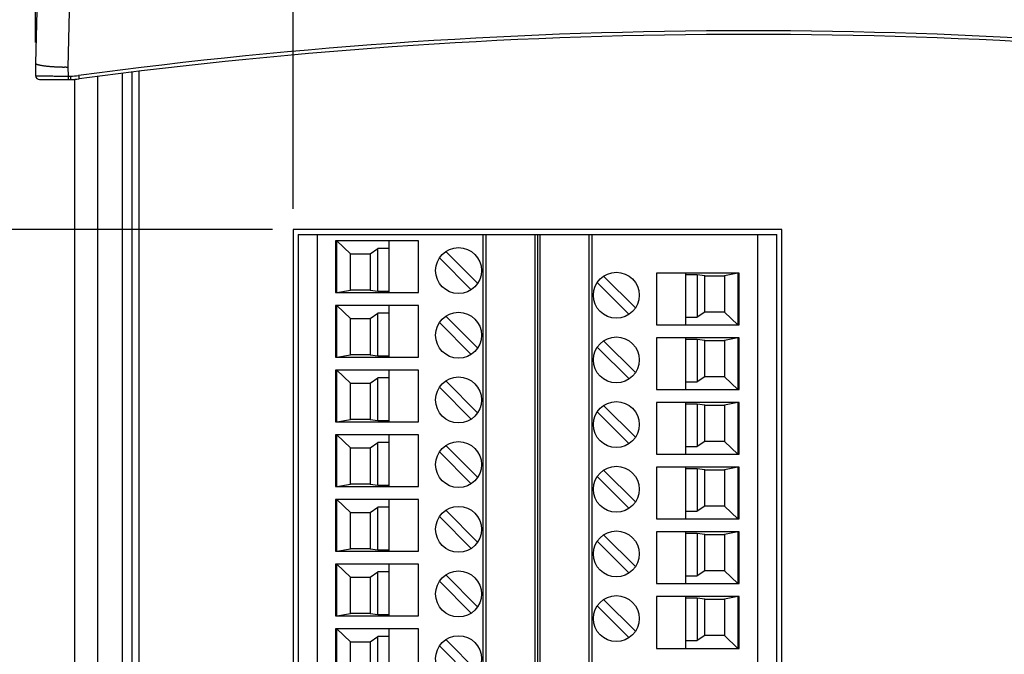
# Model space of a CAD drawing. Header units: inches. Extents: x 0 to 34, y 0 to 22.
# Tile 8 of 42: x 9.9 to 12.9, y 10.3 to 12.3. Entities that reach past the tile are written whole.
import ezdxf

# ---------------------------------------------------------------- set-up
doc = ezdxf.new("R2010")
doc.units = ezdxf.units.IN
doc.header["$LTSCALE"] = 1.87
doc.header["$MEASUREMENT"] = 0
doc.layers.get('0').update_dxf_attribs({"linetype": 'CONTINUOUS'})
doc.layers.add('DIMENSIONS', color=7, linetype='CONTINUOUS')
doc.styles.get("Standard").update_dxf_attribs({"font": 'txt', "width": 0.8})
doc.dimstyles.new('DIMSTYLE_1', dxfattribs={"dimtxt": 0.125, "dimasz": 0.18, "dimexe": 0.18, "dimexo": 0.0625, "dimgap": 0.09, "dimtad": 0, "dimtih": 1, "dimtoh": 1, "dimdec": 3, "dimzin": 4, "dimdsep": 46, "dimtxsty": 'STANDARD', "dimblk": '_FILLED', "dimblk1": '_FILLED', "dimblk2": '_FILLED', "dimcen": 0.09, "dimadec": 0, "dimazin": 0, "dimtp": 0.01, "dimtm": 0.01, "dimtfac": 1, "dimtdec": 3, "dimtofl": 0, "dimtmove": 0, "dimatfit": 3, "dimldrblk": '_FILLED', "dimfxl": 1, "dimtolj": 1, "dimtzin": 4, "dimarcsym": 0})

# ---------------------------------------------------------------- blocks, each defined once
blk = doc.blocks.new('_FILLED')
at = {"color": 0, "linetype": 'BYBLOCK'}
blk.add_solid([(0, 0), (-1, 0.174), (-1, -0.174)], dxfattribs=at)
blk = doc.blocks.new('*D8')
at = {"layer": 'DIMENSIONS', "color": 2, "linetype": 'CONTINUOUS'}
for p, q in [((10.6877, 11.6228), (9.0907, 11.6228)), ((9.2157, 11.6228), (9.2157, 10.404)), ((9.2157, 8.9353), (9.2157, 10.154)), ((10.6877, 8.9353), (9.0907, 8.9353))]:
    blk.add_line(p, q, dxfattribs=at)
at = {"layer": 'DIMENSIONS', "color": 2, "linetype": 'CONTINUOUS', "xscale": 0.18, "yscale": 0.18, "zscale": 0.18}
for p, rotation in [((9.2157, 11.6228), 90), ((9.2157, 8.9353), 270)]:
    blk.add_blockref('_FILLED', p, dxfattribs=dict(at, rotation=rotation))
at = {"layer": 'DIMENSIONS', "color": 2, "linetype": 'CONTINUOUS', "insert": (9.2157, 10.3415), "char_height": 0.125, "width": 1.325, "attachment_point": 2, "line_spacing_factor": 0.9}
blk.add_mtext('2.687{\\Ftxt.shx;\\W1.000000;\\H0.125000; }[68.26]', dxfattribs=at)
blk = doc.blocks.new('*D9')
at = {"layer": 'DIMENSIONS', "color": 2, "linetype": 'CONTINUOUS'}
for p, q in [((12.0732, 12.8294), (9.0907, 12.8294)), ((9.2157, 12.8294), (9.2157, 12.3511)), ((9.2157, 11.6228), (9.2157, 12.1011)), ((10.6877, 11.6228), (9.0907, 11.6228))]:
    blk.add_line(p, q, dxfattribs=at)
at = {"layer": 'DIMENSIONS', "color": 2, "linetype": 'CONTINUOUS', "xscale": 0.18, "yscale": 0.18, "zscale": 0.18}
for p, rotation in [((9.2157, 12.8294), 90), ((9.2157, 11.6228), 270)]:
    blk.add_blockref('_FILLED', p, dxfattribs=dict(at, rotation=rotation))
at = {"layer": 'DIMENSIONS', "color": 2, "linetype": 'CONTINUOUS', "insert": (9.2157, 12.2886), "char_height": 0.125, "width": 1.325, "attachment_point": 2, "line_spacing_factor": 0.9}
blk.add_mtext('1.207{\\Ftxt.shx;\\W1.000000;\\H0.125000; }[30.65]', dxfattribs=at)
blk = doc.blocks.new('*D10')
at = {"layer": 'DIMENSIONS', "color": 2, "linetype": 'CONTINUOUS'}
for p, q in [((9.9657, 12.1919), (9.9657, 13.7044)), ((10.7502, 11.6853), (10.7502, 13.7044)), ((9.9657, 13.5794), (9.4337, 13.5794)), ((10.7502, 13.5794), (11.1102, 13.5794))]:
    blk.add_line(p, q, dxfattribs=at)
at = {"layer": 'DIMENSIONS', "color": 2, "linetype": 'CONTINUOUS', "xscale": 0.18, "yscale": 0.18, "zscale": 0.18}
blk.add_blockref('_FILLED', (9.9657, 13.5794), dxfattribs=at)
at = {"layer": 'DIMENSIONS', "color": 2, "linetype": 'CONTINUOUS', "xscale": 0.18, "yscale": 0.18, "zscale": 0.18, "rotation": 180}
blk.add_blockref('_FILLED', (10.7502, 13.5794), dxfattribs=at)
at = {"layer": 'DIMENSIONS', "color": 2, "linetype": 'CONTINUOUS', "insert": (9.3712, 13.6419), "char_height": 0.125, "width": 1.225, "attachment_point": 3, "line_spacing_factor": 0.9}
blk.add_mtext('.785{\\Ftxt.shx;\\W1.000000;\\H0.125000; }[19.93]', dxfattribs=at)
blk = doc.blocks.new('*D11')
at = {"layer": 'DIMENSIONS', "color": 2, "linetype": 'CONTINUOUS'}
for p, q in [((13.2412, 11.5115), (13.2412, 13.7044)), ((14.1857, 12.3419), (14.1857, 13.7044)), ((13.2412, 13.5794), (12.8812, 13.5794)), ((14.1857, 13.5794), (14.652, 13.5794))]:
    blk.add_line(p, q, dxfattribs=at)
at = {"layer": 'DIMENSIONS', "color": 2, "linetype": 'CONTINUOUS', "xscale": 0.18, "yscale": 0.18, "zscale": 0.18}
blk.add_blockref('_FILLED', (13.2412, 13.5794), dxfattribs=at)
at = {"layer": 'DIMENSIONS', "color": 2, "linetype": 'CONTINUOUS', "xscale": 0.18, "yscale": 0.18, "zscale": 0.18, "rotation": 180}
blk.add_blockref('_FILLED', (14.1857, 13.5794), dxfattribs=at)
at = {"layer": 'DIMENSIONS', "color": 2, "linetype": 'CONTINUOUS', "insert": (14.7145, 13.6419), "char_height": 0.125, "width": 1.225, "attachment_point": 1, "line_spacing_factor": 0.9}
blk.add_mtext('.945{\\Ftxt.shx;\\W1.000000;\\H0.125000; }[23.99]', dxfattribs=at)
blk = doc.blocks.new('*D21')
at = {"layer": 'DIMENSIONS', "color": 2, "linetype": 'CONTINUOUS'}
for p, q in [((12.1982, 12.8294), (15.1807, 12.8294)), ((15.0557, 12.8294), (15.0557, 12.2017)), ((15.0557, 11.3239), (15.0557, 11.9517)), ((13.4288, 11.3239), (15.1807, 11.3239))]:
    blk.add_line(p, q, dxfattribs=at)
at = {"layer": 'DIMENSIONS', "color": 2, "linetype": 'CONTINUOUS', "xscale": 0.18, "yscale": 0.18, "zscale": 0.18}
for p, rotation in [((15.0557, 12.8294), 90), ((15.0557, 11.3239), 270)]:
    blk.add_blockref('_FILLED', p, dxfattribs=dict(at, rotation=rotation))
at = {"layer": 'DIMENSIONS', "color": 2, "linetype": 'CONTINUOUS', "insert": (15.0557, 12.1392), "char_height": 0.125, "width": 1.325, "attachment_point": 2, "line_spacing_factor": 0.9}
blk.add_mtext('1.506{\\Ftxt.shx;\\W1.000000;\\H0.125000; }[38.24]', dxfattribs=at)

msp = doc.modelspace()

# ---------------------------------------------------------------- linework, layer by layer
at = {"color": 7, "linetype": 'CONTINUOUS'}
for p, q in [((9.9731, 12.411), (9.9657, 12.1294)), ((10.0723, 12.4161), (10.0647, 12.117)), ((9.9657, 12.1294), (9.9664, 12.0912)), ((10.0647, 12.117), (10.0652, 12.0899)), ((9.9784, 12.0794), (10.0857, 12.0794)), ((10.0652, 12.0899), (10.0723, 12.0899)), ((10.0652, 12.0899), (10.0653, 12.0794)), ((10.0723, 12.0899), (10.0724, 12.0794)), ((10.0857, 4.342), (10.0857, 12.0799)), ((10.1557, 4.3332), (10.1557, 12.0887)), ((10.2307, 4.3237), (10.2307, 12.0982)), ((10.2607, 4.3199), (10.2607, 12.1019)), ((10.2807, 12.1044), (10.2807, 4.3175)), ((10.7502, 11.6228), (10.7502, 8.9353)), ((12.2369, 11.6228), (10.7502, 11.6228)), ((10.7652, 11.6078), (10.7652, 8.9503)), ((10.7652, 11.6078), (12.2219, 11.6078)), ((10.8243, 8.9503), (10.8243, 11.6078)), ((11.3282, 8.9503), (11.3282, 11.6078)), ((11.3361, 11.6078), (11.3361, 8.9503)), ((11.4857, 11.6078), (11.4857, 8.9503)), ((11.4936, 11.6078), (11.4936, 8.9503)), ((11.5015, 8.9503), (11.5015, 11.6078)), ((11.6511, 8.9503), (11.6511, 11.6078)), ((11.6589, 11.6078), (11.6589, 8.9503)), ((12.1629, 11.6078), (12.1629, 8.9503)), ((12.2219, 8.9503), (12.2219, 11.6078)), ((12.2369, 8.9353), (12.2369, 11.6228)), ((10.8794, 11.5881), (10.8794, 11.4306)), ((11.1314, 11.5881), (10.8794, 11.5881)), ((10.8834, 11.4306), (10.8834, 11.5881)), ((10.8834, 11.5881), (10.9247, 11.5491)), ((11.0428, 11.4306), (11.0428, 11.5881)), ((11.1314, 11.4306), (11.1314, 11.5881)), ((10.9247, 11.4385), (10.9247, 11.5491)), ((10.9247, 11.5491), (10.9846, 11.5491)), ((10.9846, 11.5491), (11.0074, 11.5647)), ((10.9846, 11.5491), (10.9846, 11.4385)), ((11.0074, 11.4353), (11.0074, 11.5647)), ((11.0428, 11.5647), (11.0074, 11.5647)), ((11.1952, 11.5363), (11.2921, 11.4394)), ((11.2147, 11.5558), (11.3116, 11.4589)), ((11.7919, 11.384), (11.695, 11.4809)), ((11.8558, 11.4897), (11.8558, 11.3322)), ((12.1078, 11.4897), (11.8558, 11.4897)), ((11.9444, 11.4897), (11.9444, 11.3322)), ((11.9798, 11.485), (11.9444, 11.485)), ((11.9798, 11.485), (11.9798, 11.3556)), ((12.0025, 11.4818), (11.9798, 11.485)), ((12.0025, 11.3712), (12.0025, 11.4818)), ((12.0025, 11.4818), (12.0625, 11.4818)), ((12.1038, 11.4897), (12.0625, 11.4818)), ((12.0625, 11.4818), (12.0625, 11.3712)), ((12.1038, 11.4897), (12.1038, 11.3322)), ((12.1078, 11.3322), (12.1078, 11.4897)), ((11.7724, 11.3645), (11.6756, 11.4614)), ((10.8794, 11.4306), (11.1314, 11.4306)), ((10.8834, 11.4306), (10.9247, 11.4385)), ((10.9846, 11.4385), (10.9247, 11.4385)), ((10.9846, 11.4385), (11.0074, 11.4353)), ((11.0074, 11.4353), (11.0428, 11.4353)), ((10.8794, 11.3913), (10.8794, 11.2338)), ((11.1314, 11.3913), (10.8794, 11.3913)), ((10.8834, 11.2338), (10.8834, 11.3913)), ((10.8834, 11.3913), (10.9247, 11.3523)), ((11.0428, 11.2338), (11.0428, 11.3913)), ((11.1314, 11.2338), (11.1314, 11.3913)), ((10.9846, 11.3523), (11.0074, 11.3679)), ((11.0074, 11.2385), (11.0074, 11.3679)), ((11.0428, 11.3679), (11.0074, 11.3679)), ((11.2147, 11.3589), (11.3116, 11.2621)), ((11.9444, 11.3556), (11.9798, 11.3556)), ((12.0025, 11.3712), (11.9798, 11.3556)), ((12.0625, 11.3712), (12.0025, 11.3712)), ((12.1038, 11.3322), (12.0625, 11.3712)), ((10.9247, 11.2416), (10.9247, 11.3523)), ((10.9247, 11.3523), (10.9846, 11.3523)), ((10.9846, 11.3523), (10.9846, 11.2416)), ((11.1952, 11.3395), (11.2921, 11.2426)), ((11.8558, 11.3322), (12.1078, 11.3322)), ((11.7919, 11.1871), (11.695, 11.284)), ((11.8558, 11.2928), (11.8558, 11.1353)), ((12.1078, 11.2928), (11.8558, 11.2928)), ((11.9444, 11.2928), (11.9444, 11.1353)), ((11.9798, 11.2881), (11.9444, 11.2881)), ((11.9798, 11.2881), (11.9798, 11.1587)), ((12.0025, 11.285), (11.9798, 11.2881)), ((12.0025, 11.1743), (12.0025, 11.285)), ((12.0025, 11.285), (12.0625, 11.285)), ((12.1038, 11.2928), (12.0625, 11.285)), ((12.0625, 11.285), (12.0625, 11.1743)), ((12.1038, 11.2928), (12.1038, 11.1353)), ((12.1078, 11.1353), (12.1078, 11.2928)), ((10.8834, 11.2338), (10.9247, 11.2416)), ((10.9846, 11.2416), (10.9247, 11.2416)), ((10.9846, 11.2416), (11.0074, 11.2385)), ((11.0074, 11.2385), (11.0428, 11.2385)), ((11.7724, 11.1677), (11.6756, 11.2645)), ((10.8794, 11.2338), (11.1314, 11.2338)), ((10.8794, 11.1944), (10.8794, 11.0369)), ((11.1314, 11.1944), (10.8794, 11.1944)), ((10.8834, 11.0369), (10.8834, 11.1944)), ((10.8834, 11.1944), (10.9247, 11.1554)), ((11.0428, 11.0369), (11.0428, 11.1944)), ((11.1314, 11.0369), (11.1314, 11.1944)), ((10.9247, 11.0448), (10.9247, 11.1554)), ((10.9247, 11.1554), (10.9846, 11.1554)), ((10.9846, 11.1554), (11.0074, 11.171)), ((10.9846, 11.1554), (10.9846, 11.0448)), ((11.0074, 11.0416), (11.0074, 11.171)), ((11.0428, 11.171), (11.0074, 11.171)), ((11.2147, 11.1621), (11.3116, 11.0652)), ((11.9444, 11.1587), (11.9798, 11.1587)), ((12.0025, 11.1743), (11.9798, 11.1587)), ((12.0625, 11.1743), (12.0025, 11.1743)), ((12.1038, 11.1353), (12.0625, 11.1743)), ((11.1952, 11.1426), (11.2921, 11.0457)), ((11.8558, 11.1353), (12.1078, 11.1353)), ((11.7919, 10.9903), (11.695, 11.0872)), ((11.8558, 11.096), (11.8558, 10.9385)), ((12.1078, 11.096), (11.8558, 11.096)), ((11.9444, 11.096), (11.9444, 10.9385)), ((11.9798, 11.0913), (11.9444, 11.0913)), ((11.9798, 11.0913), (11.9798, 10.9619)), ((12.0025, 11.0881), (11.9798, 11.0913)), ((12.0025, 10.9775), (12.0025, 11.0881)), ((12.0025, 11.0881), (12.0625, 11.0881)), ((12.1038, 11.096), (12.0625, 11.0881)), ((12.0625, 11.0881), (12.0625, 10.9775)), ((12.1038, 11.096), (12.1038, 10.9385)), ((12.1078, 10.9385), (12.1078, 11.096)), ((11.7724, 10.9708), (11.6756, 11.0677)), ((10.8794, 11.0369), (11.1314, 11.0369)), ((10.8834, 11.0369), (10.9247, 11.0448)), ((10.9846, 11.0448), (10.9247, 11.0448)), ((10.9846, 11.0448), (11.0074, 11.0416)), ((11.0074, 11.0416), (11.0428, 11.0416)), ((10.8794, 10.9976), (10.8794, 10.8401)), ((11.1314, 10.9976), (10.8794, 10.9976)), ((10.8834, 10.8401), (10.8834, 10.9976)), ((10.8834, 10.9976), (10.9247, 10.9586)), ((11.0428, 10.8401), (11.0428, 10.9976)), ((11.1314, 10.8401), (11.1314, 10.9976)), ((10.9846, 10.9586), (11.0074, 10.9742)), ((11.0074, 10.8448), (11.0074, 10.9742)), ((11.0428, 10.9742), (11.0074, 10.9742)), ((12.0025, 10.9775), (11.9798, 10.9619)), ((12.0625, 10.9775), (12.0025, 10.9775)), ((12.1038, 10.9385), (12.0625, 10.9775)), ((10.9247, 10.8479), (10.9247, 10.9586)), ((10.9247, 10.9586), (10.9846, 10.9586)), ((10.9846, 10.9586), (10.9846, 10.8479)), ((11.1952, 10.9458), (11.2921, 10.8489)), ((11.2147, 10.9652), (11.3116, 10.8684)), ((11.8558, 10.9385), (12.1078, 10.9385)), ((11.9444, 10.9619), (11.9798, 10.9619)), ((11.7919, 10.7934), (11.695, 10.8903)), ((11.8558, 10.8991), (11.8558, 10.7416)), ((12.1078, 10.8991), (11.8558, 10.8991)), ((11.9444, 10.8991), (11.9444, 10.7416)), ((11.9798, 10.8944), (11.9444, 10.8944)), ((11.9798, 10.8944), (11.9798, 10.765)), ((12.0025, 10.8913), (11.9798, 10.8944)), ((12.0025, 10.7806), (12.0025, 10.8913)), ((12.0025, 10.8913), (12.0625, 10.8913)), ((12.1038, 10.8991), (12.0625, 10.8913)), ((12.0625, 10.8913), (12.0625, 10.7806)), ((12.1038, 10.8991), (12.1038, 10.7416)), ((12.1078, 10.7416), (12.1078, 10.8991)), ((10.8834, 10.8401), (10.9247, 10.8479)), ((10.9846, 10.8479), (10.9247, 10.8479)), ((10.9846, 10.8479), (11.0074, 10.8448)), ((11.7724, 10.774), (11.6756, 10.8708)), ((10.8794, 10.8401), (11.1314, 10.8401)), ((11.0074, 10.8448), (11.0428, 10.8448)), ((10.8794, 10.8007), (10.8794, 10.6432)), ((11.1314, 10.8007), (10.8794, 10.8007)), ((10.8834, 10.6432), (10.8834, 10.8007)), ((10.8834, 10.8007), (10.9247, 10.7617)), ((11.0428, 10.6432), (11.0428, 10.8007)), ((11.1314, 10.6432), (11.1314, 10.8007)), ((10.9247, 10.6511), (10.9247, 10.7617)), ((10.9247, 10.7617), (10.9846, 10.7617)), ((10.9846, 10.7617), (11.0074, 10.7773)), ((10.9846, 10.7617), (10.9846, 10.6511)), ((11.0074, 10.6479), (11.0074, 10.7773)), ((11.0428, 10.7773), (11.0074, 10.7773)), ((11.2147, 10.7684), (11.3116, 10.6715)), ((11.9444, 10.765), (11.9798, 10.765)), ((12.0025, 10.7806), (11.9798, 10.765)), ((12.0625, 10.7806), (12.0025, 10.7806)), ((12.1038, 10.7416), (12.0625, 10.7806)), ((11.1952, 10.7489), (11.2921, 10.652)), ((11.8558, 10.7416), (12.1078, 10.7416)), ((11.8558, 10.7023), (11.8558, 10.5448)), ((12.1078, 10.7023), (11.8558, 10.7023)), ((11.9444, 10.7023), (11.9444, 10.5448)), ((11.9798, 10.6976), (11.9444, 10.6976)), ((11.9798, 10.6976), (11.9798, 10.5682)), ((12.0025, 10.6944), (11.9798, 10.6976)), ((12.1038, 10.7023), (12.0625, 10.6944)), ((12.1038, 10.7023), (12.1038, 10.5448)), ((12.1078, 10.5448), (12.1078, 10.7023)), ((11.7724, 10.5771), (11.6756, 10.674)), ((11.7919, 10.5966), (11.695, 10.6935)), ((12.0025, 10.5838), (12.0025, 10.6944)), ((12.0025, 10.6944), (12.0625, 10.6944)), ((12.0625, 10.6944), (12.0625, 10.5838)), ((10.8794, 10.6432), (11.1314, 10.6432)), ((10.8834, 10.6432), (10.9247, 10.6511)), ((10.9846, 10.6511), (10.9247, 10.6511)), ((10.9846, 10.6511), (11.0074, 10.6479)), ((11.0074, 10.6479), (11.0428, 10.6479)), ((10.8794, 10.6039), (10.8794, 10.4464)), ((11.1314, 10.6039), (10.8794, 10.6039)), ((10.8834, 10.4464), (10.8834, 10.6039)), ((10.8834, 10.6039), (10.9247, 10.5649)), ((10.9846, 10.5649), (11.0074, 10.5805)), ((11.0074, 10.4511), (11.0074, 10.5805)), ((11.0428, 10.5805), (11.0074, 10.5805)), ((11.0428, 10.4464), (11.0428, 10.6039)), ((11.1314, 10.4464), (11.1314, 10.6039)), ((12.0025, 10.5838), (11.9798, 10.5682)), ((12.0625, 10.5838), (12.0025, 10.5838)), ((12.1038, 10.5448), (12.0625, 10.5838)), ((10.9247, 10.4542), (10.9247, 10.5649)), ((10.9247, 10.5649), (10.9846, 10.5649)), ((10.9846, 10.5649), (10.9846, 10.4542)), ((11.1952, 10.5521), (11.2921, 10.4552)), ((11.2147, 10.5715), (11.3116, 10.4747)), ((11.9444, 10.5682), (11.9798, 10.5682)), ((11.8558, 10.5448), (12.1078, 10.5448)), ((11.7919, 10.3997), (11.695, 10.4966)), ((11.8558, 10.5054), (11.8558, 10.3479)), ((12.1078, 10.5054), (11.8558, 10.5054)), ((11.9444, 10.5054), (11.9444, 10.3479)), ((11.9798, 10.5007), (11.9444, 10.5007)), ((11.9798, 10.5007), (11.9798, 10.3713)), ((12.0025, 10.4976), (11.9798, 10.5007)), ((12.0025, 10.3869), (12.0025, 10.4976)), ((12.0025, 10.4976), (12.0625, 10.4976)), ((12.1038, 10.5054), (12.0625, 10.4976)), ((12.0625, 10.4976), (12.0625, 10.3869)), ((12.1038, 10.5054), (12.1038, 10.3479)), ((12.1078, 10.3479), (12.1078, 10.5054)), ((11.7724, 10.3803), (11.6756, 10.4771)), ((10.8794, 10.4464), (11.1314, 10.4464)), ((10.8834, 10.4464), (10.9247, 10.4542)), ((10.9846, 10.4542), (10.9247, 10.4542)), ((10.9846, 10.4542), (11.0074, 10.4511)), ((11.0074, 10.4511), (11.0428, 10.4511)), ((10.8794, 10.407), (10.8794, 10.2495)), ((11.1314, 10.407), (10.8794, 10.407)), ((10.8834, 10.2495), (10.8834, 10.407)), ((10.8834, 10.407), (10.9247, 10.368)), ((11.0428, 10.2495), (11.0428, 10.407)), ((11.1314, 10.2495), (11.1314, 10.407)), ((10.9247, 10.2574), (10.9247, 10.368)), ((10.9247, 10.368), (10.9846, 10.368)), ((10.9846, 10.368), (11.0074, 10.3836)), ((10.9846, 10.368), (10.9846, 10.2574)), ((11.0074, 10.2542), (11.0074, 10.3836)), ((11.0428, 10.3836), (11.0074, 10.3836)), ((11.2147, 10.3747), (11.3116, 10.2778)), ((11.9444, 10.3713), (11.9798, 10.3713)), ((12.0025, 10.3869), (11.9798, 10.3713)), ((12.0625, 10.3869), (12.0025, 10.3869)), ((12.1038, 10.3479), (12.0625, 10.3869)), ((11.1952, 10.3552), (11.2921, 10.2583)), ((11.8558, 10.3479), (12.1078, 10.3479))]:
    msp.add_line(p, q, dxfattribs=at)
for centre in [(11.2534, 11.4976), (11.7337, 11.4227), (11.2534, 11.3008), (11.7337, 11.2258), (11.2534, 11.1039), (11.7337, 11.029), (11.2534, 10.9071), (11.7337, 10.8321), (11.2534, 10.7102), (11.7337, 10.6353), (11.2534, 10.5134), (11.7337, 10.4384), (11.2534, 10.3165)]:
    msp.add_circle(centre, 0.0699, dxfattribs=at)
for centre, radius, start, end in [((12.1357, -3.1115), 15.3391, 82.36277, 97.63723), ((12.1357, -3.1736), 15.3902, 82.39468, 97.60532), ((9.9784, 12.0914), 0.012, 180.9998, 269.988), ((10.0723, 12.2771), 0.1873, 270.0004, 277.6367), ((10.0724, 12.2794), 0.2, 270, 277.6053)]:
    msp.add_arc(centre, radius, start, end, dxfattribs=at)
for points, knots in [([(9.9657, 12.1294), (9.9657, 12.1294), (9.9657, 12.1294), (9.9657, 12.1294), (9.9657, 12.1294), (9.9657, 12.1294), (9.9657, 12.1294), (9.9658, 12.1294), (9.9658, 12.1293), (9.9658, 12.1293), (9.9658, 12.1293), (9.9658, 12.1292), (9.9658, 12.1291), (9.9658, 12.129), (9.9658, 12.1289), (9.9659, 12.1288), (9.9659, 12.1287), (9.966, 12.1286), (9.9661, 12.1284), (9.9662, 12.1283), (9.9663, 12.1281), (9.9665, 12.128), (9.9666, 12.1279), (9.9668, 12.1277), (9.9672, 12.1274), (9.9676, 12.1271), (9.9681, 12.1268), (9.9687, 12.1265), (9.9693, 12.1263), (9.9702, 12.1259), (9.9715, 12.1254), (9.9732, 12.1248), (9.9752, 12.1243), (9.9774, 12.1238), (9.9797, 12.1232), (9.9823, 12.1227), (9.9851, 12.1223), (9.9881, 12.1218), (9.9913, 12.1213), (9.9946, 12.1209), (9.9981, 12.1205), (10.0018, 12.1201), (10.0056, 12.1197), (10.0096, 12.1193), (10.0137, 12.119), (10.0179, 12.1187), (10.0223, 12.1184), (10.0267, 12.1182), (10.0305, 12.118), (10.0335, 12.1178), (10.0359, 12.1177), (10.0382, 12.1176), (10.0402, 12.1176), (10.0417, 12.1175), (10.0433, 12.1175), (10.0453, 12.1174), (10.0473, 12.1174), (10.0489, 12.1173), (10.0501, 12.1173), (10.0513, 12.1173), (10.0523, 12.1173), (10.0531, 12.1173), (10.054, 12.1173), (10.055, 12.1174), (10.0562, 12.1174), (10.0572, 12.1174), (10.058, 12.1174), (10.0586, 12.1174), (10.0592, 12.1174), (10.0598, 12.1173), (10.0604, 12.1173), (10.0613, 12.1172), (10.0623, 12.1171), (10.0635, 12.117), (10.0643, 12.117), (10.0647, 12.117)], [0, 0, 0, 0, 0.00003, 0.000067, 0.000118, 0.00026, 0.000452, 0.00069, 0.000971, 0.00129, 0.001644, 0.00244, 0.003327, 0.004276, 0.005256, 0.006238, 0.007194, 0.008998, 0.010726, 0.012458, 0.014257, 0.016179, 0.018242, 0.020438, 0.025194, 0.030396, 0.036066, 0.042234, 0.048916, 0.056113, 0.072054, 0.090071, 0.110154, 0.132276, 0.156403, 0.182491, 0.210488, 0.240335, 0.271968, 0.305317, 0.340308, 0.376862, 0.414894, 0.454319, 0.495044, 0.536975, 0.580014, 0.624062, 0.669015, 0.691797, 0.714767, 0.73791, 0.761212, 0.772919, 0.78466, 0.808239, 0.831938, 0.843828, 0.855741, 0.867677, 0.879634, 0.88562, 0.891613, 0.903615, 0.915632, 0.927654, 0.933665, 0.939678, 0.945694, 0.951715, 0.957744, 0.96378, 0.975859, 0.987934, 1, 1, 1, 1]), ([(9.9664, 12.0912), (9.9664, 12.0912), (9.9664, 12.0912), (9.9665, 12.0912), (9.9665, 12.0911), (9.9666, 12.0911), (9.9667, 12.0911), (9.9668, 12.0911), (9.9669, 12.0911), (9.9672, 12.091), (9.9675, 12.091), (9.9679, 12.091), (9.9683, 12.0909), (9.9688, 12.0909), (9.9696, 12.0908), (9.9707, 12.0908), (9.9722, 12.0907), (9.9739, 12.0906), (9.9759, 12.0906), (9.978, 12.0905), (9.9804, 12.0905), (9.983, 12.0904), (9.9858, 12.0903), (9.9898, 12.0903), (9.9954, 12.0902), (10.0025, 12.0901), (10.0103, 12.09), (10.0186, 12.09), (10.0273, 12.0899), (10.0364, 12.0899), (10.0458, 12.0899), (10.0538, 12.0899), (10.0603, 12.0899), (10.0635, 12.0899), (10.0652, 12.0899)], [0, 0, 0, 0, 0.000496, 0.000918, 0.001476, 0.002175, 0.003018, 0.004007, 0.005141, 0.007848, 0.011141, 0.01502, 0.019484, 0.02453, 0.030158, 0.043144, 0.058414, 0.075935, 0.09567, 0.117574, 0.141598, 0.167689, 0.195786, 0.225825, 0.291449, 0.363954, 0.44266, 0.526824, 0.615648, 0.708282, 0.803836, 0.901389, 0.950622, 1, 1, 1, 1]), ([(10.0972, 12.0915), (10.0973, 12.0908), (10.0974, 12.0898), (10.0976, 12.0885), (10.0977, 12.0875), (10.0979, 12.0866), (10.098, 12.0857), (10.0981, 12.0849), (10.0983, 12.0842), (10.0984, 12.0835), (10.0985, 12.0829), (10.0986, 12.0824), (10.0986, 12.082), (10.0987, 12.0818), (10.0987, 12.0816), (10.0988, 12.0815), (10.0988, 12.0814), (10.0988, 12.0813), (10.0988, 12.0813), (10.0988, 12.0812), (10.0988, 12.0812), (10.0989, 12.0812), (10.0989, 12.0812), (10.0989, 12.0812)], [0, 0, 0, 0, 0.201129, 0.297883, 0.391041, 0.479844, 0.563571, 0.641541, 0.713121, 0.77773, 0.834845, 0.884005, 0.924815, 0.941986, 0.956955, 0.969695, 0.980186, 0.988416, 0.991684, 0.994391, 0.996545, 0.998163, 1, 1, 1, 1])]:
    msp.add_open_spline(points, degree=3, knots=knots, dxfattribs=at)

# ---------------------------------------------------------------- dimensions: what is measured, and where the dimension line sits
at = {"layer": 'DIMENSIONS', "color": 2, "linetype": 'CONTINUOUS'}
for base, p1, p2, angle, picture, middle in [((9.965742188, 13.5794375), (10.750242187, 11.685287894), (9.965742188, 12.1919375), 180, '*D10', (8.508694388, 13.5794375)), ((9.2157, 12.8294), (10.6877, 11.6228), (12.0732, 12.8294), 90, '*D9', (9.0657, 12.2261)), ((15.0557421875, 12.8294375), (13.4288421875, 11.3239375), (12.1982421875, 12.8294375), 90, '*D21', (14.9057421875, 12.0766875)), ((9.21574, 8.93531), (10.68774, 11.62279), (10.68774, 8.93531), 270, '*D8', (9.06574, 10.27905))]:
    dim = msp.add_linear_dim(base=base, p1=p1, p2=p2, angle=angle, dimstyle='DIMSTYLE_1', dxfattribs=at)
    dim.commit()
    dim.dimension.update_dxf_attribs({"geometry": picture, "text_midpoint": middle, "dimtype": 160})
dim = msp.add_linear_dim(base=(14.185742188, 13.5794375), p1=(13.241242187, 11.5115375), p2=(14.185742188, 12.3419375), dimstyle='DIMSTYLE_1', dxfattribs=at)
dim.commit()
dim.dimension.update_dxf_attribs({"geometry": '*D11', "text_midpoint": (15.326952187, 13.5794375), "dimtype": 160})

doc.saveas('drawing.dxf')
